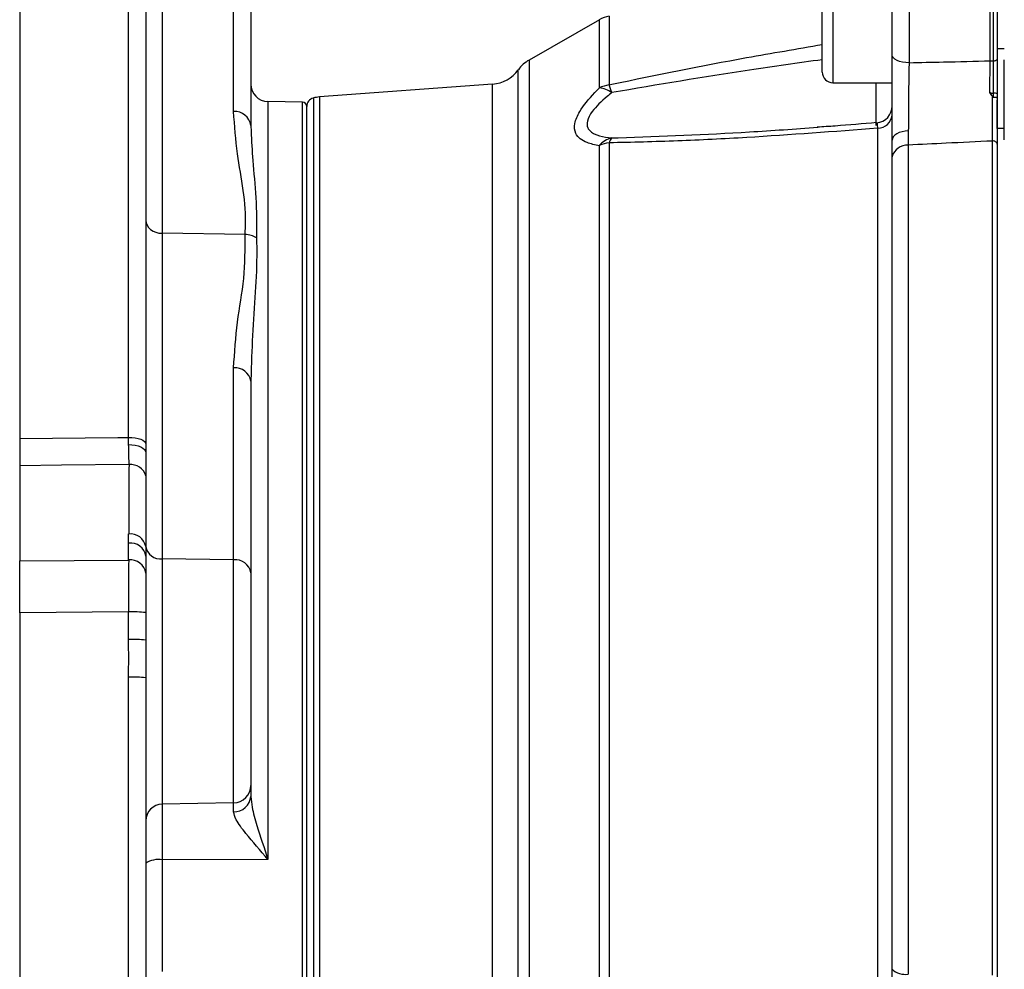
# Model space of a CAD drawing. Header units: inches. Extents: x 0.4 to 16.6, y 0.2 to 10.8.
# Tile 9 of 16: x 7.9 to 10.2, y 6.1 to 8.4. Entities that reach past the tile are written whole.
import ezdxf

# ---------------------------------------------------------------- set-up
doc = ezdxf.new("R2010")
doc.units = ezdxf.units.IN
doc.header["$MEASUREMENT"] = 0

msp = doc.modelspace()

# ---------------------------------------------------------------- linework, layer by layer
at = {"color": 8, "linetype": 'Continuous', "lineweight": 25}
for p, q in [((9.9935, 8.6244), (9.9935, 8.2637)), ((10.1868, 8.2681), (10.1868, 8.6312)), ((10.1948, 8.2683), (10.1948, 8.6307)), ((9.8123, 8.5285), (9.8123, 8.2158)), ((9.2564, 8.2035), (9.2564, 8.3661)), ((9.2796, 8.3742), (9.2796, 8.2108)), ((9.0895, 8.2701), (9.0895, 5.3527)), ((9.0636, 5.3775), (9.0636, 8.2469)), ((9.0025, 5.4106), (9.0025, 8.2128)), ((9.9154, 8.1146), (9.9154, 8.2158)), ((8.5759, 8.1797), (8.5759, 5.4447)), ((8.5904, 8.1821), (8.5904, 5.4421)), ((8.4678, 8.1712), (8.4678, 6.3671)), ((8.55, 5.1828), (8.55, 8.1698))]:
    msp.add_line(p, q, dxfattribs=at)
at = {"color": 7, "linetype": 'Continuous', "lineweight": 25}
for p, q in [((10.2035, 8.6204), (10.2035, 8.2724)), ((9.9533, 8.2816), (9.9533, 8.5828)), ((8.2162, 8.5689), (8.2162, 7.8576)), ((8.3859, 8.1473), (8.3859, 8.5665)), ((8.4269, 8.5332), (8.4269, 8.114)), ((9.7869, 8.2412), (9.7869, 8.5032)), ((7.8769, 8.426), (7.8769, 7.369)), ((8.1362, 7.3717), (8.1362, 8.4303)), ((8.1769, 8.391), (8.1769, 7.3562)), ((9.2564, 8.3661), (9.0895, 8.2701)), ((10.2035, 8.2974), (10.2202, 8.2974)), ((10.2202, 8.1071), (10.2202, 8.2702)), ((9.0025, 8.2128), (8.5904, 8.1821)), ((9.8123, 8.2158), (9.9533, 8.2158)), ((10.1946, 8.1819), (10.1948, 8.1909)), ((10.2035, 8.1903), (10.2035, 8.1799)), ((8.55, 8.1698), (8.4678, 8.1712)), ((8.5602, 5.4612), (8.5602, 8.1595)), ((10.2035, 8.1071), (10.2035, 8.1748)), ((8.4269, 8.114), (8.4277, 8.1002)), ((9.9193, 5.9784), (9.9193, 8.1075)), ((9.9918, 8.1017), (9.9914, 8.0678)), ((10.2202, 8.1071), (10.2035, 8.1071)), ((10.2035, 8.1071), (10.2035, 6.0418)), ((10.2202, 8.08), (10.2202, 8.1071)), ((9.2564, 5.9531), (9.2564, 8.0662)), ((9.2796, 8.0729), (9.2796, 5.9496)), ((9.953, 8.04), (9.9533, 8.0792)), ((9.9914, 8.0678), (9.9914, 6.0941)), ((10.1924, 6.0918), (10.1924, 8.0773)), ((9.953, 6.1058), (9.953, 8.04)), ((8.2162, 7.8576), (8.2162, 7.0827)), ((8.4132, 7.8549), (8.2162, 7.8576)), ((8.3859, 7.0805), (8.3859, 7.5372)), ((8.4276, 7.5245), (8.4269, 7.5057)), ((8.4269, 7.5057), (8.4269, 7.0491)), ((8.1362, 7.3549), (8.1362, 7.3717)), ((8.1769, 7.3562), (8.1769, 7.3352)), ((7.8769, 7.3043), (7.8769, 7.0778)), ((8.1362, 7.1201), (8.1362, 7.1419)), ((8.1362, 7.08), (8.1362, 7.1201)), ((8.1769, 7.1119), (8.1769, 7.089)), ((7.8769, 7.0778), (8.1362, 7.08)), ((7.8769, 6.9541), (7.8769, 7.0778)), ((8.1769, 7.089), (8.1769, 7.0489)), ((8.2162, 7.0827), (8.2162, 6.499)), ((8.3859, 7.0805), (8.2162, 7.0827)), ((8.3859, 6.5019), (8.3859, 7.0805)), ((8.1769, 7.0489), (8.1769, 6.9549)), ((8.4269, 7.0491), (8.4269, 6.5436)), ((8.1362, 6.9563), (7.8769, 6.9541)), ((7.8769, 6.9541), (7.8769, 5.6642)), ((8.1362, 6.8906), (8.1362, 6.9563)), ((8.1769, 6.9549), (8.1769, 6.8892)), ((8.1362, 5.6626), (8.1362, 6.8012)), ((8.1769, 6.7998), (8.1769, 5.6612)), ((8.4269, 6.5436), (8.4269, 6.5173)), ((8.3859, 6.5019), (8.2162, 6.499)), ((8.2162, 6.499), (8.2162, 6.3662)), ((8.3859, 6.4808), (8.3859, 6.5019)), ((8.4678, 6.3671), (8.2162, 6.3662)), ((8.2162, 6.3662), (8.2162, 6.1008)), ((9.9533, 6.0523), (9.953, 6.1058))]:
    msp.add_line(p, q, dxfattribs=at)
at = {"color": 7, "linetype": 'Continuous', "lineweight": 25, "flags": 128}
for points in [[(9.9935, 8.2637), (9.9856, 8.2642), (9.978, 8.2653), (9.971, 8.2669), (9.965, 8.2692), (9.96, 8.2719), (9.9563, 8.2749), (9.954, 8.2782), (9.9533, 8.2816)], [(10.1948, 8.2683), (10.1965, 8.2684), (10.1982, 8.2687), (10.1997, 8.2692), (10.2011, 8.2697), (10.2021, 8.2703), (10.2029, 8.271), (10.2034, 8.2717), (10.2035, 8.2724)], [(9.9918, 8.1017), (9.9841, 8.101), (9.9768, 8.0995), (9.9702, 8.0974), (9.9644, 8.0946), (9.9596, 8.0912), (9.9561, 8.0875), (9.954, 8.0834), (9.9533, 8.0792)], [(7.8769, 7.369), (8.1102, 7.3715), (8.1362, 7.3717)], [(8.1362, 7.3717), (8.1441, 7.3715), (8.1517, 7.3706), (8.1587, 7.3692), (8.1649, 7.3673), (8.17, 7.3649), (8.1738, 7.3622), (8.1761, 7.3592), (8.1769, 7.3562)], [(8.1362, 7.3549), (8.1441, 7.3545), (8.1517, 7.3535), (8.1587, 7.3517), (8.1649, 7.3492), (8.17, 7.3462), (8.1738, 7.3428), (8.1761, 7.3391), (8.1769, 7.3352)], [(8.1371, 7.3071), (7.9767, 7.3054), (7.8769, 7.3043)]]:
    msp.add_lwpolyline(points, dxfattribs=at)
at = {"color": 7, "linetype": 'Continuous', "lineweight": 25}
for centre, radius, start, end in [((9.2896, 8.3083), 0.0667, 98.6206, 119.8916), ((9.131, 8.1979), 0.0833, 119.8916, 143.9524), ((10.1883, 8.3709), 0.1028, 269.1874, 273.6214), ((8.9962, 8.2959), 0.0833, 274.2704, 323.9524), ((9.8123, 8.2412), 0.0253, 180, 270), ((8.4685, 8.2129), 0.0417, 180, 269), ((9.2892, 8.14), 0.0715, 97.7079, 117.3358), ((9.2501, 8.1409), 0.0629, 55.0154, 84.2367), ((9.1338, 8.1489), 0.1584, 15.9613, 23.0157), ((8.581, 8.1595), 0.0208, 104.4005, 180), ((8.5966, 8.099), 0.0833, 94.2704, 104.4005), ((10.1967, 8.1555), 0.0354, 78.8915, 93.1794), ((8.5498, 8.1594), 0.0104, 360, 89), ((9.9133, 8.1607), 0.04, 274.282, 359.9854), ((8.3891, 8.1094), 0.038, 6.9775, 94.8343), ((9.9182, 8.1427), 0.0352, 271.6519, 354.034), ((9.2962, 8.035), 0.0506, 101.4801, 141.874), ((9.3015, 8.0684), 0.0223, 133.4614, 168.2885), ((9.2889, 7.9969), 0.0766, 96.9533, 115.1106), ((9.9897, 8.0297), 0.0381, 87.4701, 164.3883), ((10.1941, 8.0678), 0.00961, 10.3021, 100.4345), ((8.3899, 7.4999), 0.0375, 8.9023, 96.0344), ((8.1407, 7.2688), 0.0385, 17.7357, 95.3539), ((8.1405, 7.1051), 0.037, 10.4922, 96.6455), ((8.1407, 7.0838), 0.0366, 8.1986, 97.0635), ((8.2126, 7.119), 0.0364, 191.2366, 275.6346), ((8.1407, 7.0437), 0.0366, 8.1986, 97.0635), ((8.3899, 7.0433), 0.0375, 8.9023, 96.0344), ((8.1465, 6.662), 0.2945, 84.071, 92.0006), ((8.1465, 6.5963), 0.2945, 84.071, 92.0006), ((8.1465, 6.5069), 0.2945, 84.071, 92.0006), ((8.3852, 6.5436), 0.0417, 271, 360), ((8.3877, 6.52), 0.0392, 267.3722, 356.046), ((8.2169, 6.459), 0.04, 91, 180), ((8.2069, 6.3128), 0.0543, 80.1672, 123.6027), ((9.9848, 6.1414), 0.0477, 228.3132, 277.9527)]:
    msp.add_arc(centre, radius, start, end, dxfattribs=at)
for centre, major_axis, ratio, start_param, end_param in [((8.2169, 7.8887), (0.04, 0), 0.777611, 3.141593, 4.694936), ((8.2162, 7.1173), (0.0015, 1.4558), 0.054945, 1.440057, 1.553932), ((8.2169, 7.0862), (0.0007, 1.486), 0.026914, 1.439645, 1.553521), ((8.1369, 6.9505), (-0.0003, 0.1667), 0.004119, 0.680701, 1.535774)]:
    msp.add_ellipse(centre, major_axis=major_axis, ratio=ratio, start_param=start_param, end_param=end_param, dxfattribs=at)
at = {"color": 8, "linetype": 'Continuous', "lineweight": 25}
for points, knots in [([(9.2796, 8.2108), (9.2819, 8.2113), (9.3902, 8.2351), (9.5593, 8.2682), (9.7269, 8.2967), (9.7869, 8.307)], [0, 0, 0, 0, 0.013425, 0.646845, 1, 1, 1, 1]), ([(9.7869, 8.2708), (9.7291, 8.2628), (9.5616, 8.2396), (9.3951, 8.2111), (9.2861, 8.1924)], [0, 0, 0, 0, 0.345339, 1, 1, 1, 1]), ([(9.9193, 8.1075), (9.9191, 8.1095), (9.9186, 8.1158), (9.9177, 8.1209), (9.9168, 8.1201), (9.9165, 8.1199)], [0, 0, 0, 0, 0.250335, 0.777294, 1, 1, 1, 1]), ([(8.4277, 8.1002), (8.4287, 8.0774), (8.4309, 8.0279), (8.4407, 7.9436), (8.4406, 7.8789), (8.4406, 7.8465)], [0, 0, 0, 0, 0.298889, 0.648834, 1, 1, 1, 1]), ([(9.2861, 8.0846), (9.2882, 8.0846), (9.2933, 8.0847), (9.2984, 8.085), (9.3014, 8.0852)], [0, 0, 0, 0, 0.404496, 1, 1, 1, 1]), ([(8.4406, 7.8465), (8.4407, 7.8402), (8.4416, 7.8025), (8.4393, 7.7306), (8.4308, 7.6299), (8.4287, 7.559), (8.4276, 7.5245)], [0, 0, 0, 0, 0.063301, 0.380388, 0.698597, 1, 1, 1, 1])]:
    msp.add_open_spline(points, degree=3, knots=knots, dxfattribs=at)
at = {"color": 7, "linetype": 'Continuous', "lineweight": 25}
for points, knots in [([(9.9533, 8.0792), (9.9533, 8.0833), (9.9533, 8.1071), (9.9533, 8.1567), (9.9533, 8.2239), (9.9533, 8.2637), (9.9533, 8.2816)], [0, 0, 0, 0, 0.067291, 0.398, 0.728909, 1, 1, 1, 1]), ([(10.2035, 8.2724), (10.2035, 8.2649), (10.2035, 8.2388), (10.2035, 8.2104), (10.2035, 8.1903)], [0, 0, 0, 0, 0.289375, 1, 1, 1, 1]), ([(9.9935, 8.2637), (9.9932, 8.2494), (9.9927, 8.2175), (9.9921, 8.1637), (9.9918, 8.124), (9.9918, 8.1049), (9.9918, 8.1017)], [0, 0, 0, 0, 0.271237, 0.602164, 0.932744, 1, 1, 1, 1]), ([(9.9935, 8.2637), (10.0207, 8.2643), (10.0852, 8.2657), (10.1496, 8.2672), (10.1868, 8.2681)], [0, 0, 0, 0, 0.4232733, 1, 1, 1, 1]), ([(10.1857, 8.1929), (10.1858, 8.1998), (10.1861, 8.2256), (10.1865, 8.2501), (10.1868, 8.2681)], [0, 0, 0, 0, 0.270251, 1, 1, 1, 1]), ([(10.1948, 8.1909), (10.1948, 8.2099), (10.1948, 8.2366), (10.1948, 8.2611), (10.1948, 8.2683)], [0, 0, 0, 0, 0.710596, 1, 1, 1, 1]), ([(9.2564, 8.0662), (9.2462, 8.0682), (9.2213, 8.0729), (9.1986, 8.0904), (9.1957, 8.1182), (9.2101, 8.1518), (9.2341, 8.1812), (9.2527, 8.1998), (9.2564, 8.2035)], [0, 0, 0, 0, 0.162337, 0.395787, 0.554182, 0.711926, 0.942817, 1, 1, 1, 1]), ([(9.2861, 8.1924), (9.2825, 8.1895), (9.2644, 8.1749), (9.2404, 8.1517), (9.226, 8.1254), (9.2269, 8.1124), (9.2329, 8.1009), (9.2426, 8.0943), (9.2622, 8.0875), (9.2759, 8.0858), (9.2861, 8.0846)], [0, 0, 0, 0, 0.060426, 0.295827, 0.448101, 0.575654, 0.598782, 0.771911, 0.830481, 1, 1, 1, 1]), ([(10.1925, 8.1831), (10.1923, 8.1833), (10.1898, 8.1863), (10.1876, 8.1896), (10.1858, 8.1928), (10.1857, 8.1929)], [0, 0, 0, 0, 0.066377, 0.9799136, 1, 1, 1, 1]), ([(10.1857, 8.1929), (10.1861, 8.1927), (10.1883, 8.1917), (10.1914, 8.1909), (10.1941, 8.1909), (10.1948, 8.1909)], [0, 0, 0, 0, 0.122007, 0.78766, 1, 1, 1, 1]), ([(10.1924, 8.0773), (10.1923, 8.0911), (10.1923, 8.1188), (10.1924, 8.1584), (10.1925, 8.18), (10.1925, 8.1831)], [0, 0, 0, 0, 0.46098, 0.92197, 1, 1, 1, 1]), ([(10.1925, 8.1831), (10.1927, 8.1829), (10.1931, 8.1824), (10.1939, 8.182), (10.1944, 8.1819), (10.1946, 8.1819)], [0, 0, 0, 0, 0.389404, 0.782582, 1, 1, 1, 1]), ([(10.1946, 8.1819), (10.1957, 8.1819), (10.198, 8.1817), (10.2009, 8.1813), (10.2028, 8.1807), (10.2035, 8.1803), (10.2035, 8.18), (10.2035, 8.1799), (10.2035, 8.1799)], [0, 0, 0, 0, 0.2351758, 0.4703331, 0.7059778, 0.9423171, 0.9813475, 1, 1, 1, 1]), ([(10.2035, 8.1799), (10.2035, 8.1773), (10.2035, 8.1551), (10.2035, 8.1137), (10.2035, 8.0843), (10.2035, 8.0696)], [0, 0, 0, 0, 0.062626, 0.531308, 1, 1, 1, 1]), ([(8.4132, 7.8549), (8.4136, 7.8609), (8.4155, 7.8958), (8.4107, 7.96), (8.3928, 8.0511), (8.3884, 8.1137), (8.3859, 8.1473)], [0, 0, 0, 0, 0.061777, 0.358429, 0.656519, 1, 1, 1, 1]), ([(8.1769, 8.1263), (8.1769, 8.1262), (8.1769, 8.1261), (8.1769, 8.1261), (8.1769, 8.126), (8.1769, 8.1259), (8.1769, 8.1259), (8.1769, 8.1259), (8.1769, 8.1259), (8.1769, 8.126), (8.1769, 8.126)], [0, 0, 0, 0, 0.146161, 0.271439, 0.386355, 0.50424, 0.63109, 0.750258, 0.870406, 1, 1, 1, 1]), ([(9.3014, 8.0852), (9.4053, 8.089), (9.5631, 8.0948), (9.7219, 8.1061), (9.7762, 8.11)], [0, 0, 0, 0, 0.658517, 1, 1, 1, 1]), ([(9.9163, 8.1212), (9.8835, 8.1183), (9.8363, 8.1141), (9.7893, 8.111), (9.775, 8.1101)], [0, 0, 0, 0, 0.696425, 1, 1, 1, 1]), ([(9.9193, 8.1075), (9.8151, 8.0997), (9.656, 8.0877), (9.4427, 8.0768), (9.334, 8.0742), (9.2796, 8.0729)], [0, 0, 0, 0, 0.486338, 0.743005, 1, 1, 1, 1]), ([(10.1924, 8.0773), (10.1555, 8.0755), (10.0885, 8.0723), (10.0216, 8.0692), (9.9914, 8.0678)], [0, 0, 0, 0, 0.549647, 1, 1, 1, 1]), ([(8.1769, 8.0169), (8.1769, 8.0168), (8.1769, 8.0167), (8.1769, 8.0166), (8.1769, 8.0166), (8.1769, 8.0166), (8.1769, 8.0167), (8.1769, 8.0168)], [0, 0, 0, 0, 0.2556349, 0.3772031, 0.5009163, 0.7483034, 1, 1, 1, 1]), ([(8.3859, 7.5372), (8.3883, 7.5736), (8.3928, 7.6448), (8.4135, 7.7501), (8.4133, 7.8199), (8.4132, 7.8549)], [0, 0, 0, 0, 0.343504, 0.67131, 1, 1, 1, 1]), ([(8.4406, 7.8465), (8.4404, 7.8466), (8.4367, 7.8492), (8.428, 7.8535), (8.4182, 7.8544), (8.4132, 7.8549)], [0, 0, 0, 0, 0.021838, 0.500135, 1, 1, 1, 1]), ([(7.8769, 7.369), (7.8769, 7.3523), (7.8769, 7.328), (7.8769, 7.31), (7.8769, 7.3043)], [0, 0, 0, 0, 0.686569, 1, 1, 1, 1]), ([(8.1371, 7.3071), (8.1371, 7.3086), (8.1371, 7.322), (8.1366, 7.3394), (8.1362, 7.3549)], [0, 0, 0, 0, 0.1131361, 1, 1, 1, 1]), ([(8.1769, 7.3352), (8.1771, 7.3182), (8.1774, 7.299), (8.1773, 7.2824), (8.1773, 7.2805)], [0, 0, 0, 0, 0.8857, 1, 1, 1, 1]), ([(8.1362, 6.8012), (8.1362, 6.8177), (8.1363, 6.8475), (8.1362, 6.8773), (8.1362, 6.8906)], [0, 0, 0, 0, 0.5528697, 1, 1, 1, 1]), ([(8.1769, 6.8892), (8.1769, 6.8759), (8.1769, 6.8462), (8.1769, 6.8163), (8.1769, 6.7998)], [0, 0, 0, 0, 0.446988, 1, 1, 1, 1]), ([(8.4269, 6.5173), (8.4277, 6.5089), (8.4297, 6.4873), (8.4446, 6.437), (8.4586, 6.3947), (8.4678, 6.3673), (8.4678, 6.3671)], [0, 0, 0, 0, 0.1867703, 0.4811056, 0.9973241, 1, 1, 1, 1]), ([(8.4678, 6.3671), (8.4677, 6.3672), (8.4494, 6.3887), (8.4207, 6.4215), (8.3911, 6.4596), (8.3874, 6.4747), (8.3859, 6.4808)], [0, 0, 0, 0, 0.002296, 0.504229, 0.799101, 1, 1, 1, 1])]:
    msp.add_open_spline(points, degree=3, knots=knots, dxfattribs=at)

doc.saveas('drawing.dxf')
